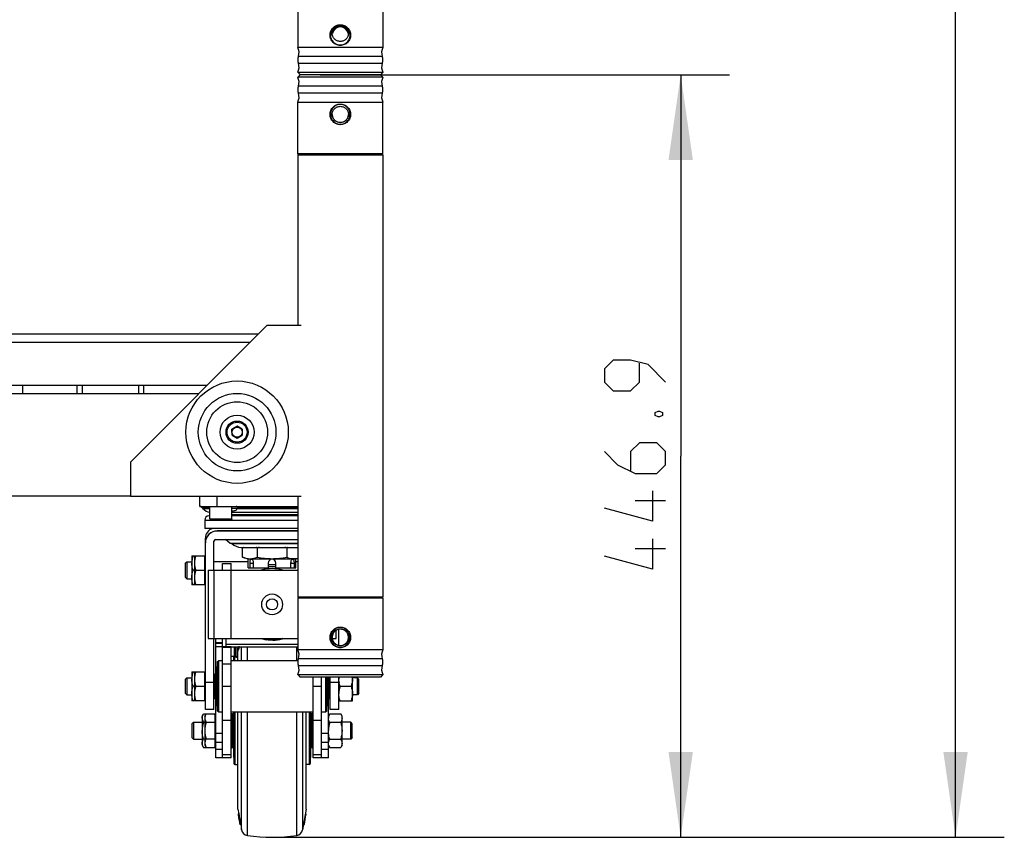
# Model space of a CAD drawing. Header units: millimetres. Extents: x 0 to 420, y 0 to 297.
# Tile 36 of 56: x 292 to 332, y 146 to 180. Entities that reach past the tile are written whole.
import ezdxf

# ---------------------------------------------------------------- set-up
doc = ezdxf.new("R2010")
doc.units = ezdxf.units.MM
doc.header["$LTSCALE"] = 23.1
doc.layers.get('0').update_dxf_attribs({"linetype": 'CONTINUOUS'})
doc.layers.add('02___PRT_ALL_AXES', color=7, linetype='CONTINUOUS')
doc.layers.add('DIM_PILOTEES', color=7, linetype='CONTINUOUS')
doc.styles.get("Standard").update_dxf_attribs({"font": 'txt', "width": 0.7})
doc.dimstyles.new('DIMSTYLE_3', dxfattribs={"dimtxt": 2.5, "dimasz": 3.5, "dimexe": 2, "dimexo": 0, "dimtad": 1, "dimdec": 1, "dimlfac": 14.285714, "dimdsep": 46, "dimtxsty": 'Standard', "dimblk": '_FILLED', "dimblk1": '_FILLED', "dimblk2": '_FILLED', "dimcen": 0.09, "dimazin": 2, "dimtp": 1.2, "dimtm": 1.2, "dimtfac": 1, "dimtdec": 1, "dimtofl": 0, "dimtmove": 0, "dimatfit": 3, "dimldrblk": '_FILLED', "dimfxl": 0, "dimtolj": 1, "dimarcsym": 0})
doc.dimstyles.new('DIMSTYLE_4', dxfattribs={"dimtxt": 2.5, "dimasz": 3.5, "dimexe": 2, "dimexo": 0, "dimtad": 1, "dimdec": 1, "dimlfac": 14.285714, "dimdsep": 46, "dimtxsty": 'Standard', "dimblk": '_FILLED', "dimblk1": '_FILLED', "dimblk2": '_FILLED', "dimcen": 0.09, "dimazin": 2, "dimtp": 0.8, "dimtm": 0.8, "dimtfac": 1, "dimtdec": 1, "dimtofl": 0, "dimtmove": 0, "dimatfit": 3, "dimldrblk": '_FILLED', "dimfxl": 0, "dimtolj": 1, "dimarcsym": 0})

# ---------------------------------------------------------------- blocks, each defined once
blk = doc.blocks.new('_FILLED')
at = {"color": 0, "linetype": 'ByBlock'}
blk.add_solid([(0, 0), (-1, 0.143), (-1, -0.143)], dxfattribs=at)
blk = doc.blocks.new('*D7')
at = {"layer": 'DIM_PILOTEES', "color": 2, "linetype": 'Continuous'}
for p, q in [((303.932, 177.274), (320.722, 177.274)), ((318.722, 177.274), (318.722, 161.632)), ((318.722, 145.989), (318.722, 161.632)), ((301.955, 145.989), (320.722, 145.989))]:
    blk.add_line(p, q, dxfattribs=at)
at = {"layer": 'DIM_PILOTEES', "color": 2, "linetype": 'Continuous', "xscale": 3.5, "yscale": 3.5, "zscale": 3.5}
for p, rotation in [((318.722, 177.274), 90), ((318.722, 145.989), 270)]:
    blk.add_blockref('_FILLED', p, dxfattribs=dict(at, rotation=rotation))
at = {"layer": 'DIM_PILOTEES', "color": 2, "linetype": 'Continuous', "insert": (315.597, 161.632), "char_height": 2.5, "width": 13.92857, "attachment_point": 2, "rotation": 90, "line_spacing_factor": 0.9}
blk.add_mtext('{\\ftxt;\\W0.0001;\\H0.0001;\\~}{\\ftxt;\\W3.7142857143;\\H2.5; }{\\ftxt;\\W0.0001;\\H0.0001;\\~}', dxfattribs=at)
blk = doc.blocks.new('*D8')
at = {"layer": 'DIM_PILOTEES', "color": 2, "linetype": 'Continuous'}
for p, q in [((305.63, 244.726), (332, 244.726)), ((330, 244.726), (330, 195.358)), ((330, 145.989), (330, 195.358)), ((301.955, 145.989), (332, 145.989))]:
    blk.add_line(p, q, dxfattribs=at)
at = {"layer": 'DIM_PILOTEES', "color": 2, "linetype": 'Continuous', "xscale": 3.5, "yscale": 3.5, "zscale": 3.5}
for p, rotation in [((330, 244.726), 90), ((330, 145.989), 270)]:
    blk.add_blockref('_FILLED', p, dxfattribs=dict(at, rotation=rotation))
at = {"layer": 'DIM_PILOTEES', "color": 2, "linetype": 'Continuous', "insert": (326.875, 195.358), "char_height": 2.5, "width": 15, "attachment_point": 2, "rotation": 90, "line_spacing_factor": 0.9}
blk.add_mtext('{\\ftxt;\\W0.0001;\\H0.0001;\\~}{\\ftxt;\\W4.0;\\H2.5; }{\\ftxt;\\W0.0001;\\H0.0001;\\~}', dxfattribs=at)

msp = doc.modelspace()

# ---------------------------------------------------------------- linework, layer by layer
at = {"color": 7, "linetype": 'Continuous'}
for p, q in [((303.00491, 180.51981), (303.00491, 178.39395)), ((306.50491, 180.51981), (306.50491, 178.39395)), ((306.50491, 178.39395), (303.00491, 178.39395)), ((303.03221, 178.03182), (306.47761, 178.03182)), ((303.00491, 177.37942), (306.50491, 177.37942)), ((303.00491, 177.37942), (303.10991, 177.27442)), ((303.03221, 177.74155), (306.47761, 177.74155)), ((306.50491, 177.37942), (306.39991, 177.27442)), ((303.00491, 177.16942), (303.10991, 177.27442)), ((306.50491, 177.16942), (303.00491, 177.16942)), ((306.39991, 177.27442), (303.10991, 177.27442)), ((306.50491, 177.16942), (306.39991, 177.27442)), ((306.47761, 176.80729), (303.03221, 176.80729)), ((303.00491, 176.15489), (306.50491, 176.15489)), ((303.00491, 174.02903), (303.00491, 176.15489)), ((306.47761, 176.51701), (303.03221, 176.51701)), ((306.50491, 174.02903), (306.50491, 176.15489)), ((306.50491, 174.02903), (303.00491, 174.02903)), ((303.04784, 173.98442), (303.00491, 174.02903)), ((303.00491, 173.98442), (306.50491, 173.98442)), ((303.00491, 173.98442), (303.00491, 166.98442)), ((306.46198, 173.98442), (306.50491, 174.02903)), ((306.50491, 173.98442), (306.50491, 155.85442)), ((301.74491, 166.98442), (296.14491, 161.38442)), ((303.14491, 166.98442), (301.74491, 166.98442)), ((301.39491, 166.63442), (256.73491, 166.63442)), ((301.04491, 166.28442), (287.88861, 166.28442)), ((258.83491, 164.53442), (299.29491, 164.53442)), ((291.72238, 164.18442), (291.72238, 164.53442)), ((293.94694, 164.53442), (293.94694, 164.18442)), ((294.15694, 164.53442), (294.15694, 164.18442)), ((296.46694, 164.53442), (296.46694, 164.18442)), ((296.67694, 164.53442), (296.67694, 164.18442)), ((300.51733, 162.85189), (300.30863, 162.72842)), ((300.72861, 162.73289), (300.51733, 162.85189)), ((300.31121, 162.48595), (300.30863, 162.72842)), ((300.31121, 162.48595), (300.52249, 162.36694)), ((300.52249, 162.36694), (300.73119, 162.49042)), ((300.72861, 162.73289), (300.73119, 162.49042)), ((296.14491, 161.38442), (296.14491, 159.98442)), ((296.14491, 159.98442), (303.14491, 159.98442)), ((298.98691, 159.56442), (298.98691, 159.98442)), ((299.68691, 159.98442), (299.68691, 159.56442)), ((303.00491, 159.98442), (303.00491, 155.85442)), ((298.98691, 159.56442), (303.00491, 159.56442)), ((299.06503, 159.53941), (299.39991, 159.53941)), ((299.11929, 159.47476), (299.06503, 159.53941)), ((299.11929, 159.47476), (299.39991, 159.47476)), ((299.39991, 159.04992), (299.39991, 159.56442)), ((300.30991, 159.04992), (300.30991, 159.56442)), ((300.30991, 159.49442), (300.53208, 159.49442)), ((303.00491, 159.31942), (300.30991, 159.31942)), ((303.00491, 159.21599), (300.30991, 159.21599)), ((300.52427, 159.47476), (303.00491, 159.47476)), ((300.52577, 159.53941), (303.00491, 159.53941)), ((299.18991, 159.00442), (303.00491, 159.00442)), ((299.18991, 159.00442), (299.18991, 158.65442)), ((299.39991, 159.17942), (299.36491, 159.17942)), ((299.39991, 159.04992), (300.30991, 159.04992)), ((299.39991, 159.04992), (299.44541, 159.00442)), ((300.30991, 159.04992), (300.26441, 159.00442)), ((303.00491, 159.17942), (300.30991, 159.17942)), ((303.00491, 158.65442), (299.18991, 158.65442)), ((303.00491, 158.55376), (299.70791, 158.55376)), ((303.00491, 158.56474), (299.7321, 158.56474)), ((299.25477, 158.25976), (299.21791, 158.25976)), ((299.21791, 151.23876), (299.21791, 158.25976)), ((299.56791, 156.94376), (299.56791, 158.13376)), ((299.63791, 158.20376), (303.00491, 158.20376)), ((300.29893, 158.04844), (300.29047, 158.05689)), ((300.29893, 158.04844), (303.00491, 158.04844)), ((300.69161, 157.88443), (303.00491, 157.88443)), ((300.74247, 157.47902), (300.74247, 157.86064)), ((301.34869, 157.86064), (301.34869, 157.47902)), ((302.56113, 157.86064), (302.56113, 157.47902)), ((298.39191, 157.22936), (298.45631, 157.29376)), ((298.39191, 157.22936), (298.39191, 156.65816)), ((298.45631, 157.29376), (298.65791, 157.29376)), ((298.45631, 157.29376), (298.45631, 156.59376)), ((298.65791, 157.53869), (298.65791, 156.34883)), ((298.65793, 157.53876), (299.21791, 157.53872)), ((298.76991, 157.53872), (298.76991, 156.34879)), ((299.17591, 157.53876), (299.17591, 156.34876)), ((300.97491, 157.29376), (299.56791, 157.29376)), ((299.92491, 157.22376), (300.27491, 157.22376)), ((299.92491, 156.94376), (299.92491, 157.22376)), ((300.27491, 154.14376), (300.27491, 157.22376)), ((300.97491, 157.39442), (300.74247, 157.47902)), ((302.93491, 157.39442), (300.97491, 157.39442)), ((300.97491, 157.04442), (300.97491, 157.39442)), ((301.03849, 157.23692), (301.19599, 157.23692)), ((301.03849, 157.23692), (301.03849, 157.04442)), ((301.19599, 157.04442), (301.19599, 157.23692)), ((301.79741, 157.23692), (301.79741, 157.04442)), ((301.79741, 157.18442), (302.11241, 157.18442)), ((302.11241, 157.04442), (302.11241, 157.23692)), ((302.71383, 157.23692), (302.87133, 157.23692)), ((302.71383, 157.23692), (302.71383, 157.04442)), ((302.87133, 157.04442), (302.87133, 157.23692)), ((303.00491, 157.4199), (302.93491, 157.39442)), ((302.93491, 157.04442), (302.93491, 157.39442)), ((303.00491, 157.29376), (302.93491, 157.29376)), ((298.76991, 156.94376), (298.71109, 156.94376)), ((298.82307, 156.94376), (299.17591, 156.94376)), ((299.32742, 156.94376), (303.00491, 156.94376)), ((299.32742, 156.94376), (299.32742, 154.14376)), ((299.57491, 154.14376), (299.57491, 156.94376)), ((300.97491, 157.04442), (301.79741, 157.04442)), ((302.11241, 157.07942), (301.79741, 157.07942)), ((302.11241, 157.04442), (302.93491, 157.04442)), ((298.39191, 156.65816), (298.45631, 156.59376)), ((298.45631, 156.59376), (298.65791, 156.59376)), ((299.21791, 156.34879), (298.65793, 156.34876)), ((303.00491, 155.85442), (306.50491, 155.85442)), ((303.04784, 155.85442), (303.00491, 155.80981)), ((303.00491, 155.80981), (306.50491, 155.80981)), ((303.00491, 155.80981), (303.00491, 153.68395)), ((306.46198, 155.85442), (306.50491, 155.80981)), ((306.50491, 155.80981), (306.50491, 153.68395)), ((304.5824, 154.14376), (304.5824, 154.47465)), ((304.69191, 153.8643), (304.69191, 154.51669)), ((299.32742, 154.14376), (303.00491, 154.14376)), ((299.56791, 151.23876), (299.56791, 154.14376)), ((299.64491, 149.24376), (299.64491, 154.14376)), ((299.92491, 154.13056), (299.64491, 154.13056)), ((299.64491, 153.97883), (299.92491, 153.97883)), ((299.64491, 153.95636), (299.92491, 153.95636)), ((299.92491, 149.24376), (299.92491, 154.14376)), ((300.06491, 153.80496), (300.06491, 154.14376)), ((304.42528, 154.14376), (304.5824, 154.14376)), ((299.92491, 153.80463), (299.64491, 153.80463)), ((300.27491, 153.79891), (299.92491, 153.79891)), ((299.92491, 153.79376), (300.27491, 153.79376)), ((300.06491, 153.916), (303.00491, 153.916)), ((300.06491, 153.80496), (303.00491, 153.80496)), ((300.27491, 149.24376), (300.27491, 153.80496)), ((300.40791, 153.80496), (300.40791, 153.23376)), ((300.41491, 153.38856), (300.41491, 153.80496)), ((300.48491, 153.38856), (300.48491, 153.80496)), ((300.55491, 153.79521), (300.55491, 153.80496)), ((300.55491, 153.78692), (300.55491, 153.79084)), ((300.55491, 153.77643), (300.55491, 153.77878)), ((300.55491, 153.75635), (300.55491, 153.76725)), ((300.55491, 153.74331), (300.55491, 153.74774)), ((300.55491, 153.71672), (300.55491, 153.74197)), ((300.55491, 153.70456), (300.55491, 153.70803)), ((300.55491, 153.23376), (300.55491, 153.70213)), ((300.55491, 153.58376), (300.57558, 153.70099)), ((300.55543, 153.74204), (300.5553, 153.74331)), ((300.5623, 153.80496), (300.55536, 153.76725)), ((300.55538, 153.76782), (300.55536, 153.76725)), ((300.55536, 153.76725), (300.55971, 153.76725)), ((300.55539, 153.76782), (300.55537, 153.76725)), ((300.55552, 153.74197), (300.55543, 153.74204)), ((300.55584, 153.74237), (300.55552, 153.74197)), ((300.55552, 153.74197), (300.55971, 153.74197)), ((300.55584, 153.70219), (300.5557, 153.70213)), ((300.5557, 153.70213), (300.59126, 153.70213)), ((300.55714, 153.7769), (300.55597, 153.77055)), ((300.57682, 153.70803), (300.55682, 153.70803)), ((300.55865, 153.78508), (300.55714, 153.7769)), ((300.55838, 153.76813), (300.55868, 153.77004)), ((300.5623, 153.80496), (300.55865, 153.78508)), ((300.56299, 153.76023), (300.5602, 153.76023)), ((300.56232, 153.72747), (300.5602, 153.71763)), ((300.59572, 153.71763), (300.5602, 153.71763)), ((300.56748, 153.75354), (300.56232, 153.72747)), ((300.5628, 153.78493), (300.56281, 153.78425)), ((300.5628, 153.74572), (300.56291, 153.74408)), ((300.56549, 153.80473), (300.56309, 153.78848)), ((300.56834, 153.76717), (300.56549, 153.76717)), ((300.56884, 153.8049), (300.56748, 153.79761)), ((300.61215, 153.80339), (300.57672, 153.80339)), ((300.70526, 153.23376), (300.70526, 153.80496)), ((300.94042, 153.23376), (300.94042, 153.80496)), ((302.96939, 153.23376), (302.96939, 153.80496)), ((306.50491, 153.68395), (303.00491, 153.68395)), ((299.71491, 153.19876), (299.74991, 153.23376)), ((299.71491, 151.16876), (299.71491, 153.19876)), ((299.92491, 153.23376), (299.74991, 153.23376)), ((299.74991, 153.23376), (299.74991, 151.13376)), ((300.40791, 153.41183), (300.27491, 153.41183)), ((303.00944, 153.23376), (300.27491, 153.23376)), ((300.37991, 153.23376), (300.37991, 153.41183)), ((300.41491, 153.51333), (300.48491, 153.51333)), ((300.48491, 153.5061), (300.41491, 153.5061)), ((300.41491, 153.38856), (300.48491, 153.38856)), ((300.48687, 153.37138), (300.41884, 153.38487)), ((303.03221, 153.32182), (306.47761, 153.32182)), ((298.65791, 152.77869), (298.65791, 151.58883)), ((298.65793, 152.77876), (299.21791, 152.77872)), ((298.76991, 152.77872), (298.76991, 151.58879)), ((299.17591, 152.77876), (299.17591, 151.58876)), ((299.65891, 152.98876), (299.70091, 152.98876)), ((299.65891, 152.98876), (299.65891, 151.37876)), ((299.70091, 151.37876), (299.70091, 152.98876)), ((300.27491, 153.09376), (299.92491, 153.09376)), ((303.03221, 153.03155), (306.47761, 153.03155)), ((298.39191, 152.46936), (298.45631, 152.53376)), ((298.39191, 152.46936), (298.39191, 151.89816)), ((298.45631, 152.53376), (298.65791, 152.53376)), ((298.45631, 152.53376), (298.45631, 151.83376)), ((299.21791, 152.35876), (299.56791, 152.35876)), ((299.60991, 152.53376), (299.56791, 152.53376)), ((299.60991, 152.68776), (299.63091, 152.70876)), ((299.60991, 151.67976), (299.60991, 152.68776)), ((299.64491, 152.70876), (299.63091, 152.70876)), ((299.63091, 152.70876), (299.63091, 151.65876)), ((303.00491, 152.66942), (306.50491, 152.66942)), ((303.00491, 152.66942), (303.10991, 152.56442)), ((306.39991, 152.56442), (303.10991, 152.56442)), ((303.63491, 149.24376), (303.63491, 152.56442)), ((303.98491, 149.24376), (303.98491, 152.56442)), ((304.15991, 151.13376), (304.15991, 152.56442)), ((304.19491, 151.16876), (304.19491, 152.56442)), ((304.20891, 152.56442), (304.20891, 151.37876)), ((304.25091, 151.37876), (304.25091, 152.56442)), ((304.26491, 149.24376), (304.26491, 152.56442)), ((304.27891, 151.65876), (304.27891, 152.56442)), ((304.29991, 151.67976), (304.29991, 152.56442)), ((304.34191, 152.53376), (304.29991, 152.53376)), ((304.34191, 151.23876), (304.34191, 152.56442)), ((304.34191, 152.35876), (304.69191, 152.35876)), ((304.69191, 151.23876), (304.69191, 152.56442)), ((305.25191, 151.58883), (305.25191, 152.56442)), ((305.45351, 152.53376), (305.25191, 152.53376)), ((305.51791, 152.46936), (305.45351, 152.53376)), ((305.45351, 151.83376), (305.45351, 152.53376)), ((305.51791, 151.89816), (305.51791, 152.46936)), ((306.50491, 152.66942), (306.39991, 152.56442)), ((298.76991, 152.18376), (298.71109, 152.18376)), ((298.82307, 152.18376), (299.17591, 152.18376)), ((299.92491, 152.18376), (300.27491, 152.18376)), ((303.63491, 152.18376), (303.98491, 152.18376)), ((304.74509, 152.18376), (305.19873, 152.18376)), ((298.39191, 151.89816), (298.45631, 151.83376)), ((298.45631, 151.83376), (298.65791, 151.83376)), ((299.21791, 151.58879), (298.65793, 151.58876)), ((299.60991, 151.83376), (299.56791, 151.83376)), ((299.60991, 151.67976), (299.63091, 151.65876)), ((299.64491, 151.65876), (299.63091, 151.65876)), ((304.27891, 151.65876), (304.26491, 151.65876)), ((304.29991, 151.67976), (304.27891, 151.65876)), ((304.34191, 151.83376), (304.29991, 151.83376)), ((304.69193, 151.58876), (305.25189, 151.58876)), ((305.45351, 151.83376), (305.25191, 151.83376)), ((305.51791, 151.89816), (305.45351, 151.83376)), ((299.56791, 151.23876), (299.21791, 151.23876)), ((299.70091, 151.37876), (299.65891, 151.37876)), ((299.74991, 151.13376), (299.71491, 151.16876)), ((299.74991, 151.13376), (299.92491, 151.13376)), ((300.27491, 151.13376), (303.63491, 151.13376)), ((300.37991, 149.26476), (300.37991, 151.13376)), ((300.38691, 151.13376), (300.38691, 149.01447)), ((300.42008, 151.13376), (300.42008, 148.97952)), ((300.55491, 147.14376), (300.55491, 151.13376)), ((300.70526, 146.29108), (300.70526, 151.13376)), ((300.94042, 150.36691), (300.94042, 151.13376)), ((302.96939, 146.06266), (302.96939, 151.13376)), ((303.20456, 151.12937), (303.20456, 146.29108)), ((303.35491, 147.14376), (303.35491, 151.13376)), ((303.48974, 148.97952), (303.48974, 151.13376)), ((303.52291, 151.13376), (303.52291, 149.01447)), ((303.52991, 151.13376), (303.52991, 149.26476)), ((303.98491, 151.13376), (304.15991, 151.13376)), ((304.19491, 151.16876), (304.15991, 151.13376)), ((304.25091, 151.37876), (304.20891, 151.37876)), ((304.69191, 151.23876), (304.34191, 151.23876)), ((298.66491, 150.64936), (298.72931, 150.71376)), ((298.72931, 150.71376), (299.08491, 150.71376)), ((298.72931, 150.71376), (298.72931, 150.01376)), ((299.08491, 150.95869), (299.13809, 151.0508)), ((299.08491, 150.95866), (299.08491, 149.76885)), ((299.13809, 151.0508), (299.60291, 151.0508)), ((299.13809, 150.70728), (299.19691, 150.70728)), ((299.19691, 150.95872), (299.25007, 151.0508)), ((299.19691, 150.95872), (299.19691, 149.76879)), ((299.25007, 150.70728), (299.60291, 150.70728)), ((299.60291, 151.0508), (299.60291, 149.67671)), ((299.64491, 150.95869), (299.60291, 151.03143)), ((299.64491, 150.95872), (299.60291, 150.95872)), ((300.27491, 150.78376), (299.92491, 150.78376)), ((300.30641, 151.06376), (300.31341, 151.06376)), ((300.30641, 151.06376), (300.30641, 149.66376)), ((300.31341, 149.66376), (300.31341, 151.06376)), ((300.34491, 151.03226), (300.34491, 149.69526)), ((300.36591, 150.88701), (300.37991, 150.88701)), ((300.36591, 149.84051), (300.36591, 150.88701)), ((303.54391, 150.88701), (303.52991, 150.88701)), ((303.54391, 150.88701), (303.54391, 149.84051)), ((303.56491, 149.69526), (303.56491, 151.03226)), ((303.60341, 151.06376), (303.59641, 151.06376)), ((303.59641, 151.06376), (303.59641, 149.66376)), ((303.60341, 149.66376), (303.60341, 151.06376)), ((303.98491, 150.78376), (303.63491, 150.78376)), ((304.26491, 150.95869), (304.31809, 151.0508)), ((304.30691, 151.0508), (304.77173, 151.0508)), ((304.30691, 151.03143), (304.30691, 151.0508)), ((304.31809, 150.70728), (304.77173, 150.70728)), ((304.82491, 150.95869), (304.77173, 151.0508)), ((304.82491, 149.76885), (304.82491, 150.95866)), ((305.18051, 150.71376), (304.82491, 150.71376)), ((305.24491, 150.64936), (305.18051, 150.71376)), ((305.18051, 150.01376), (305.18051, 150.71376)), ((298.66491, 150.64936), (298.66491, 150.07816)), ((300.94042, 146.06266), (300.94042, 150.36683)), ((305.24491, 150.07816), (305.24491, 150.64936)), ((298.66491, 150.07816), (298.72931, 150.01376)), ((298.72931, 150.01376), (299.08491, 150.01376)), ((299.19691, 150.02023), (299.13809, 150.02023)), ((299.60291, 150.02023), (299.25007, 150.02023)), ((299.64491, 150.26573), (299.92491, 150.26573)), ((303.98491, 150.26573), (304.26491, 150.26573)), ((304.31809, 150.02023), (304.77173, 150.02023)), ((305.18051, 150.01376), (304.82491, 150.01376)), ((305.24491, 150.07816), (305.18051, 150.01376)), ((299.08491, 149.76883), (299.13809, 149.67671)), ((299.13809, 149.67671), (299.60291, 149.67671)), ((299.19691, 149.76879), (299.25007, 149.67671)), ((299.64491, 149.76883), (299.60291, 149.69608)), ((299.64491, 149.76879), (299.60291, 149.76879)), ((299.92491, 149.87313), (299.64491, 149.87313)), ((299.64491, 149.59806), (299.92491, 149.59806)), ((300.30641, 149.66376), (300.31341, 149.66376)), ((300.36591, 149.84051), (300.37991, 149.84051)), ((303.54391, 149.84051), (303.52991, 149.84051)), ((303.60341, 149.66376), (303.59641, 149.66376)), ((304.26491, 149.87313), (303.98491, 149.87313)), ((303.98491, 149.59806), (304.26491, 149.59806)), ((304.26491, 149.76883), (304.31809, 149.67671)), ((304.30691, 149.67671), (304.30691, 149.69608)), ((304.30691, 149.67671), (304.77173, 149.67671)), ((304.82491, 149.76883), (304.77173, 149.67671)), ((300.27491, 149.24376), (299.64491, 149.24376)), ((299.92491, 149.37927), (300.27491, 149.37927)), ((303.63491, 149.37927), (303.98491, 149.37927)), ((304.26491, 149.24376), (303.63491, 149.24376)), ((300.42008, 148.97952), (300.55491, 148.97245)), ((303.48974, 148.97952), (303.35491, 148.97245)), ((300.55491, 147.14376), (300.58846, 146.95351)), ((303.35491, 147.14376), (303.20456, 146.29108)), ((300.5593, 146.93275), (300.55677, 146.93275)), ((300.55677, 146.93275), (300.56168, 146.90585)), ((300.59272, 146.95117), (300.55718, 146.95117)), ((300.55718, 146.95117), (300.56331, 146.91408)), ((300.55718, 146.95117), (300.56331, 146.91408)), ((300.56331, 146.91408), (300.58182, 146.80251)), ((300.58182, 146.80251), (300.59425, 146.72791)), ((300.62977, 146.72791), (300.59425, 146.72791)), ((300.59425, 146.72791), (300.60635, 146.66214)), ((303.28005, 146.72755), (303.31557, 146.72755)), ((303.30347, 146.6617), (303.31557, 146.72755)), ((303.31557, 146.72755), (303.32799, 146.80208)), ((303.35264, 146.95061), (303.32085, 146.95061)), ((303.32799, 146.80208), (303.34651, 146.91356)), ((303.34651, 146.91356), (303.35264, 146.95061)), ((303.34651, 146.91356), (303.35264, 146.95061)), ((303.34814, 146.90569), (303.35304, 146.93263)), ((303.34814, 146.90569), (303.35304, 146.93263)), ((303.35057, 146.93263), (303.35304, 146.93263)), ((300.62554, 146.54282), (300.63072, 146.51356)), ((300.66634, 146.52873), (300.63072, 146.52873)), ((300.66634, 146.51356), (300.63072, 146.51356)), ((300.63108, 146.51031), (300.63072, 146.51356)), ((300.6667, 146.53198), (300.63108, 146.53198)), ((300.6667, 146.51031), (300.63108, 146.51031)), ((300.66634, 146.51356), (300.66372, 146.52873)), ((300.6667, 146.53198), (300.66603, 146.53545)), ((300.66662, 146.51022), (300.70526, 146.29108)), ((303.24312, 146.51022), (303.27873, 146.51022)), ((303.24348, 146.5134), (303.2791, 146.5134)), ((303.24637, 146.52821), (303.2791, 146.52821)), ((303.24693, 146.53138), (303.27873, 146.53138)), ((303.27883, 146.51075), (303.27873, 146.51022)), ((303.2791, 146.5134), (303.28427, 146.54263))]:
    msp.add_line(p, q, dxfattribs=at)
at = {"color": 3, "linetype": 'Continuous'}
for q in [(300.0472, 158.20376), (303.00491, 158.05737)]:
    msp.add_line((300.22166, 158.05737), q, dxfattribs=at)
at = {"color": 7, "linetype": 'Continuous'}
for centre, radius in [((300.51991, 162.60942), 2.1), ((300.51991, 162.60942), 1.59133), ((300.51991, 162.60942), 1.24673), ((300.51991, 162.60942), 0.7), ((300.51991, 162.60942), 0.455), ((300.51991, 162.60942), 0.4095), ((300.51991, 162.60942), 0.21), ((301.95491, 155.54376), 0.427), ((301.95491, 155.54376), 0.22901)]:
    msp.add_circle(centre, radius, dxfattribs=at)
for centre, radius, start, end in [((304.75462, 178.89986), 0.33316, 89.950045, 167.484999), ((304.7552, 178.89986), 0.33316, 12.543867, 90.049922), ((304.75361, 178.90048), 0.33204, 167.551248, 174.160175), ((304.75618, 178.90047), 0.33207, 5.820691, 12.477344), ((302.64091, 178.18442), 0.42, 338.695648, 29.926435), ((306.86891, 178.18442), 0.42, 150.073565, 201.304352), ((303.40439, 177.88668), 0.39948, 158.695648, 201.304352), ((306.10543, 177.88668), 0.39948, 338.695648, 21.304352), ((302.64091, 177.58895), 0.42, 330.073565, 21.304352), ((306.86891, 177.58895), 0.42, 158.695648, 209.926435), ((302.64091, 176.95989), 0.42, 338.695648, 29.926435), ((306.86891, 176.95989), 0.42, 150.073565, 201.304352), ((303.40439, 176.66215), 0.39948, 158.695648, 201.304352), ((306.10543, 176.66215), 0.39948, 338.695648, 21.304352), ((302.64091, 176.36442), 0.42, 330.073565, 21.304352), ((306.86891, 176.36442), 0.42, 158.695648, 209.926435), ((304.75185, 175.64832), 0.33028, 180.049147, 180.536769), ((304.75793, 175.64832), 0.33032, 359.462756, 0.049045), ((299.01141, 159.49442), 0.07, 40, 90), ((299.45241, 159.75428), 0.43486, 220, 263.059127), ((299.36491, 159.00442), 0.175, 90, 180), ((299.63091, 158.25976), 0.413, 106.743369, 180), ((299.70791, 158.06376), 0.49, 90, 180), ((299.73198, 157.99026), 0.57448, 89.988571, 93.597528), ((299.75653, 158.0639), 0.53864, 159.989073, 162.200705), ((299.75722, 158.06365), 0.53937, 158.679014, 159.989115), ((299.70794, 158.0647), 0.49337, 153.637372, 156.711731), ((299.63791, 158.13376), 0.07, 90, 180), ((300.69491, 158.44442), 0.56, 225, 269.662867), ((301.23315, 157.01237), 0.97996, 117.103888, 120.047248), ((300.85801, 157.01237), 0.97996, 59.952752, 62.896113), ((302.16969, 155.0203), 2.95661, 104.35278, 106.121873), ((301.74024, 155.02072), 2.95618, 73.877946, 75.653946), ((303.05193, 157.01215), 0.98021, 117.115141, 120.046837), ((301.95491, 157.23692), 0.1575, 0, 180), ((301.95464, 155.5427), 1.47092, 72.336786, 107.559019), ((301.9415, 155.46154), 1.38669, 251.860961, 260.605779), ((301.95387, 155.55473), 1.48081, 270.97121, 286.464194), ((301.96186, 155.52176), 1.44693, 286.530956, 286.781263), ((301.96269, 155.51903), 1.44408, 286.781105, 287.634729), ((301.3937, 153.63763), 0.84545, 171.120905, 171.619099), ((301.9745, 153.54685), 1.4333, 170.783067, 171.041724), ((302.97006, 153.38505), 2.44192, 170.494748, 170.777159), ((299.81893, 153.91575), 0.75741, 348.151292, 348.494031), ((299.43197, 153.99451), 1.1523, 348.494359, 348.797725), ((298.62104, 154.15469), 1.97891, 348.809841, 349.182615), ((300.41513, 153.77985), 0.15228, 347.638431, 348.562004), ((297.37028, 154.39424), 3.25239, 349.172923, 349.429692), ((301.50529, 153.61897), 0.95141, 170.550334, 171.038433), ((302.36066, 153.47675), 1.81853, 170.266739, 170.555018), ((297.06166, 154.42419), 3.56939, 349.170433, 349.422268), ((303.65684, 153.25511), 3.13352, 170.103347, 170.279368), ((305.13213, 152.99755), 4.63112, 169.959532, 170.101273), ((294.77037, 154.85159), 5.9002, 349.426872, 349.766797), ((302.64091, 153.47442), 0.42, 338.695648, 29.926435), ((306.86891, 153.47442), 0.42, 150.073565, 201.304352), ((300.87959, 152.97624), 0.43067, 138.974126, 143.261829), ((303.40439, 153.17668), 0.39948, 158.695648, 201.304352), ((306.10543, 153.17668), 0.39948, 338.695648, 21.304352), ((299.65891, 152.97476), 0.014, 90, 180), ((299.70091, 152.97476), 0.014, 0, 90), ((302.64091, 152.87895), 0.42, 330.073565, 21.304352), ((306.86891, 152.87895), 0.42, 158.695648, 209.926435), ((305.47509, 152.48092), 0.78316, 173.877846, 179.975193), ((305.55973, 152.49102), 0.86833, 186.864576, 190.140068), ((304.46716, 152.4808), 0.78473, 0.033291, 6.1181), ((299.65891, 151.39276), 0.014, 180, 270), ((299.70091, 151.39276), 0.014, 270, 360), ((304.20891, 151.39276), 0.014, 180, 270), ((304.25091, 151.39276), 0.014, 270, 360), ((299.15745, 150.79699), 0.50296, 26.375731, 27.60903), ((299.21828, 150.82659), 0.43531, 22.153858, 26.443032), ((299.28733, 150.85477), 0.36073, 17.241097, 22.144383), ((300.30641, 151.03226), 0.0315, 90, 180), ((300.31341, 151.03226), 0.0315, 0, 90), ((300.36591, 150.90801), 0.021, 180, 270), ((303.54391, 150.90801), 0.021, 270, 360), ((303.59641, 151.03226), 0.0315, 90, 180), ((303.60341, 151.03226), 0.0315, 0, 90), ((305.35858, 150.36818), 1.09381, 185.355326, 185.927691), ((299.1565, 149.93101), 0.50402, 332.386998, 333.557035), ((299.21617, 149.90189), 0.43763, 333.491266, 337.702419), ((299.28505, 149.87359), 0.36316, 337.710835, 342.522969), ((300.30641, 149.69526), 0.0315, 180, 270), ((300.31341, 149.69526), 0.0315, 270, 360), ((300.36591, 149.81951), 0.021, 90, 180), ((303.54391, 149.81951), 0.021, 0, 90), ((303.59641, 149.69526), 0.0315, 180, 270), ((303.60341, 149.69526), 0.0315, 270, 360), ((300.40091, 149.26476), 0.021, 180, 227.928932), ((303.50891, 149.26476), 0.021, 312.071068, 360), ((300.42191, 149.01447), 0.035, 180, 267), ((303.48791, 149.01447), 0.035, 273, 360), ((343.44747, 153.94752), 43.42209, 189.272151, 189.57078), ((313.3262, 149.00703), 12.93418, 190.445134, 190.886073), ((341.73064, 154.37259), 41.80578, 190.536497, 190.804898), ((285.88632, 149.57578), 17.66037, 350.110467, 350.596356), ((290.55475, 149.00912), 12.96302, 349.126548, 349.567011), ((308.35423, 148.05523), 7.87193, 190.917485, 191.157336), ((300.98101, 146.3397), 0.28, 190, 261.666993), ((302.92881, 146.3397), 0.28, 278.333007, 350), ((295.53763, 148.05636), 7.88988, 348.855589, 349.09517), ((301.95491, 152.98876), 7, 261.666993, 278.333007)]:
    msp.add_arc(centre, radius, start, end, dxfattribs=at)
for points, knots in [([(304.75491, 178.47637), (304.69971, 178.47637), (304.58833, 178.49859), (304.44796, 178.59311), (304.35409, 178.73412), (304.32111, 178.90052), (304.35409, 179.06692), (304.44796, 179.20793), (304.58833, 179.30245), (304.69971, 179.32467), (304.75491, 179.32467)], [0, 0, 0, 0, 0.12528849, 0.25000026, 0.37470746, 0.50000147, 0.62529451, 0.75000125, 0.87471494, 1, 1, 1, 1]), ([(304.75491, 179.30661), (304.7019, 179.30661), (304.59533, 179.28521), (304.46146, 179.19456), (304.37193, 179.06002), (304.35091, 178.95351), (304.35091, 178.90052)], [0, 0, 0, 0, 0.25153224, 0.50009228, 0.7485191, 1, 1, 1, 1]), ([(304.42378, 179.01976), (304.44781, 179.08587), (304.53936, 179.20646), (304.68407, 179.25107), (304.75491, 179.25107)], [0, 0, 0, 0, 0.49823359, 1, 1, 1, 1]), ([(304.75491, 179.32467), (304.81011, 179.32467), (304.92149, 179.30245), (305.06186, 179.20793), (305.15573, 179.06692), (305.18871, 178.90052), (305.15573, 178.73411), (305.06186, 178.59311), (304.92149, 178.49859), (304.81011, 178.47637), (304.75491, 178.47637)], [0, 0, 0, 0, 0.12528849, 0.25000026, 0.37470746, 0.50000147, 0.62529451, 0.75000125, 0.87471494, 1, 1, 1, 1]), ([(305.15891, 178.90052), (305.15891, 178.95351), (305.13789, 179.06001), (305.04836, 179.19458), (304.91447, 179.28518), (304.80792, 179.3067), (304.75491, 179.3067)], [0, 0, 0, 0, 0.25147969, 0.49989784, 0.74845619, 1, 1, 1, 1]), ([(304.75491, 179.25107), (304.82573, 179.25107), (304.97042, 179.20648), (305.06198, 179.08593), (305.08601, 179.01984)], [0, 0, 0, 0, 0.50176659, 1, 1, 1, 1]), ([(304.35091, 178.90052), (304.35091, 178.84752), (304.37193, 178.74102), (304.46146, 178.60647), (304.59533, 178.51582), (304.7019, 178.49442), (304.75491, 178.49442)], [0, 0, 0, 0, 0.25148334, 0.49990506, 0.7484662, 1, 1, 1, 1]), ([(304.75491, 178.49434), (304.80792, 178.49434), (304.91447, 178.51585), (305.04836, 178.60646), (305.13789, 178.74102), (305.15891, 178.84752), (305.15891, 178.90052)], [0, 0, 0, 0, 0.2515422, 0.50009948, 0.74852275, 1, 1, 1, 1]), ([(304.75491, 175.22417), (304.69971, 175.22417), (304.58833, 175.24639), (304.44796, 175.34091), (304.35409, 175.48192), (304.32111, 175.64832), (304.35409, 175.81472), (304.44796, 175.95573), (304.58833, 176.05025), (304.69971, 176.07247), (304.75491, 176.07247)], [0, 0, 0, 0, 0.12528849, 0.25000026, 0.37470746, 0.50000147, 0.62529451, 0.75000125, 0.87471494, 1, 1, 1, 1]), ([(304.75491, 176.0545), (304.7019, 176.0545), (304.59535, 176.03298), (304.46146, 175.94238), (304.37193, 175.80781), (304.35091, 175.70131), (304.35091, 175.64832)], [0, 0, 0, 0, 0.2515422, 0.50009948, 0.74852275, 1, 1, 1, 1]), ([(304.75491, 176.07247), (304.81011, 176.07247), (304.92149, 176.05025), (305.06186, 175.95573), (305.15573, 175.81472), (305.18871, 175.64832), (305.15573, 175.48191), (305.06186, 175.34091), (304.92149, 175.24639), (304.81011, 175.22417), (304.75491, 175.22417)], [0, 0, 0, 0, 0.12528849, 0.25000026, 0.37470746, 0.50000147, 0.62529451, 0.75000125, 0.87471494, 1, 1, 1, 1]), ([(305.15891, 175.64832), (305.15891, 175.70131), (305.13789, 175.80782), (305.04836, 175.94236), (304.91449, 176.03301), (304.80791, 176.05441), (304.75491, 176.05441)], [0, 0, 0, 0, 0.25148334, 0.49990506, 0.7484662, 1, 1, 1, 1]), ([(304.35091, 175.64832), (304.35091, 175.59532), (304.37193, 175.48882), (304.46146, 175.35426), (304.59535, 175.26365), (304.7019, 175.24214), (304.75491, 175.24214)], [0, 0, 0, 0, 0.25147969, 0.49989784, 0.74845619, 1, 1, 1, 1]), ([(304.42158, 175.64522), (304.42199, 175.60212), (304.44001, 175.51526), (304.51449, 175.40593), (304.62477, 175.33289), (304.7118, 175.31582), (304.75491, 175.31582)], [0, 0, 0, 0, 0.25032958, 0.49995537, 0.74963092, 1, 1, 1, 1]), ([(304.75491, 175.24222), (304.80791, 175.24222), (304.91449, 175.26362), (305.04836, 175.35427), (305.13789, 175.48882), (305.15891, 175.59532), (305.15891, 175.64832)], [0, 0, 0, 0, 0.25153224, 0.50009228, 0.7485191, 1, 1, 1, 1]), ([(304.75491, 175.31582), (304.79802, 175.31582), (304.88505, 175.3329), (304.99533, 175.40593), (305.06981, 175.51526), (305.08783, 175.60212), (305.08823, 175.64522)], [0, 0, 0, 0, 0.25038043, 0.50004777, 0.74966996, 1, 1, 1, 1]), ([(300.31013, 159.38473), (300.35517, 159.38198), (300.42161, 159.38369), (300.49547, 159.42506), (300.51669, 159.45751), (300.52427, 159.47476)], [0, 0, 0, 0, 0.54723096, 0.77152035, 1, 1, 1, 1]), ([(300.53208, 159.49442), (300.53581, 159.50482), (300.53607, 159.52207), (300.52843, 159.5358), (300.52577, 159.53941)], [0, 0, 0, 0, 0.71115371, 1, 1, 1, 1]), ([(299.69594, 158.56361), (299.6052, 158.55789), (299.42728, 158.50141), (299.30416, 158.36106), (299.26588, 158.28378)], [0, 0, 0, 0, 0.51320662, 1, 1, 1, 1]), ([(300.74247, 157.47902), (300.83921, 157.44381), (301.04558, 157.39598), (301.25196, 157.44381), (301.34869, 157.47902)], [0, 0, 0, 0, 0.49999999, 1, 1, 1, 1]), ([(301.1062, 157.39442), (301.09588, 157.39442), (301.06431, 157.37847), (301.04353, 157.31635), (301.03849, 157.26628), (301.03849, 157.23692)], [0, 0, 0, 0, 0.16838459, 0.52124846, 1, 1, 1, 1]), ([(301.19599, 157.23692), (301.19599, 157.25719), (301.18986, 157.31594), (301.14862, 157.39442), (301.1062, 157.39442)], [0, 0, 0, 0, 0.32342312, 1, 1, 1, 1]), ([(301.34869, 157.47902), (301.54844, 157.44267), (301.95491, 157.39713), (302.36138, 157.44267), (302.56113, 157.47902)], [0, 0, 0, 0, 0.49999999, 1, 1, 1, 1]), ([(302.56113, 157.47902), (302.63246, 157.45306), (302.77905, 157.41308), (302.93192, 157.41962), (303.00492, 157.43338)], [0, 0, 0, 0, 0.50540291, 1, 1, 1, 1]), ([(302.80361, 157.39442), (302.79229, 157.39442), (302.75814, 157.3783), (302.7237, 157.32019), (302.71383, 157.26662), (302.71383, 157.23692)], [0, 0, 0, 0, 0.17490896, 0.54120563, 1, 1, 1, 1]), ([(302.87133, 157.23692), (302.87133, 157.25708), (302.86919, 157.31043), (302.84228, 157.39442), (302.80361, 157.39442)], [0, 0, 0, 0, 0.34279979, 1, 1, 1, 1]), ([(302.39691, 156.94555), (302.25459, 156.99035), (301.95451, 157.03724), (301.65447, 156.99018), (301.51215, 156.94534)], [0, 0, 0, 0, 0.49998522, 1, 1, 1, 1]), ([(304.75491, 153.76637), (304.69971, 153.76637), (304.58833, 153.78859), (304.44796, 153.88311), (304.35409, 154.02412), (304.32111, 154.19052), (304.35409, 154.35692), (304.44796, 154.49793), (304.58833, 154.59245), (304.69971, 154.61467), (304.75491, 154.61467)], [0, 0, 0, 0, 0.12528849, 0.25000026, 0.37470746, 0.50000147, 0.62529451, 0.75000125, 0.87471494, 1, 1, 1, 1]), ([(304.75491, 154.59661), (304.7019, 154.59661), (304.59533, 154.57521), (304.46146, 154.48456), (304.37193, 154.35002), (304.35091, 154.24351), (304.35091, 154.19052)], [0, 0, 0, 0, 0.25153224, 0.50009228, 0.7485191, 1, 1, 1, 1]), ([(304.75491, 153.83996), (304.70899, 153.83996), (304.61658, 153.85823), (304.49984, 153.93596), (304.42129, 154.05238), (304.39349, 154.19052), (304.42129, 154.32866), (304.49984, 154.44507), (304.61658, 154.52281), (304.709, 154.54107), (304.75491, 154.54107)], [0, 0, 0, 0, 0.12560144, 0.25006983, 0.37446041, 0.50000142, 0.6255413, 0.74993177, 0.87440291, 1, 1, 1, 1]), ([(304.75491, 154.52302), (304.71154, 154.52302), (304.62399, 154.50573), (304.51329, 154.4319), (304.439, 154.3213), (304.41285, 154.19052), (304.439, 154.05974), (304.51329, 153.94914), (304.624, 153.87531), (304.71155, 153.85802), (304.75491, 153.85802)], [0, 0, 0, 0, 0.12518782, 0.25001779, 0.37483189, 0.50000082, 0.62516912, 0.74998453, 0.87481822, 1, 1, 1, 1]), ([(304.75491, 154.61467), (304.81011, 154.61467), (304.92149, 154.59245), (305.06186, 154.49793), (305.15573, 154.35692), (305.18871, 154.19052), (305.15573, 154.02411), (305.06186, 153.88311), (304.92149, 153.78859), (304.81011, 153.76637), (304.75491, 153.76637)], [0, 0, 0, 0, 0.12528849, 0.25000026, 0.37470746, 0.50000147, 0.62529451, 0.75000125, 0.87471494, 1, 1, 1, 1]), ([(305.15891, 154.19052), (305.15891, 154.24351), (305.13789, 154.35001), (305.04836, 154.48458), (304.91447, 154.57518), (304.80792, 154.5967), (304.75491, 154.5967)], [0, 0, 0, 0, 0.25147969, 0.49989784, 0.74845619, 1, 1, 1, 1]), ([(304.75491, 154.54107), (304.80082, 154.54107), (304.89324, 154.52282), (305.00998, 154.44504), (305.08853, 154.32881), (305.10704, 154.23641), (305.10704, 154.19052)], [0, 0, 0, 0, 0.25119504, 0.5001184, 0.74889984, 1, 1, 1, 1]), ([(304.75491, 153.85802), (304.79827, 153.85802), (304.88583, 153.87531), (304.99653, 153.94914), (305.07082, 154.05974), (305.09697, 154.19052), (305.07082, 154.3213), (304.99653, 154.4319), (304.88582, 154.50573), (304.79827, 154.52302), (304.75491, 154.52302)], [0, 0, 0, 0, 0.12518782, 0.25001779, 0.37483189, 0.50000082, 0.62516912, 0.74998453, 0.87481822, 1, 1, 1, 1]), ([(304.35091, 154.19052), (304.35091, 154.13752), (304.37193, 154.03102), (304.46146, 153.89647), (304.59533, 153.80582), (304.7019, 153.78442), (304.75491, 153.78442)], [0, 0, 0, 0, 0.25148334, 0.49990506, 0.7484662, 1, 1, 1, 1]), ([(304.75491, 153.78434), (304.80792, 153.78434), (304.91447, 153.80585), (305.04836, 153.89646), (305.13789, 154.03102), (305.15891, 154.13752), (305.15891, 154.19052)], [0, 0, 0, 0, 0.2515422, 0.50009948, 0.74852275, 1, 1, 1, 1]), ([(305.10704, 154.19052), (305.10704, 154.14462), (305.08853, 154.05224), (305.00998, 153.936), (304.89324, 153.85822), (304.80083, 153.83996), (304.75491, 153.83996)], [0, 0, 0, 0, 0.2510876, 0.49986381, 0.74878903, 1, 1, 1, 1]), ([(300.5557, 153.70213), (300.55546, 153.70212), (300.55533, 153.70335), (300.5553, 153.70397), (300.5553, 153.70456)], [0, 0, 0, 0, 0.28428406, 1, 1, 1, 1]), ([(300.5602, 153.76023), (300.55972, 153.75795), (300.55831, 153.75201), (300.55746, 153.74581), (300.55584, 153.74237)], [0, 0, 0, 0, 0.37993693, 1, 1, 1, 1]), ([(300.5602, 153.71763), (300.55973, 153.71552), (300.55815, 153.7106), (300.55825, 153.70429), (300.55584, 153.70219)], [0, 0, 0, 0, 0.40274665, 1, 1, 1, 1]), ([(300.56291, 153.74408), (300.56304, 153.74392), (300.56355, 153.74594), (300.56368, 153.74637), (300.56388, 153.74725)], [0, 0, 0, 0, 0.18936462, 1, 1, 1, 1]), ([(300.59126, 153.70214), (300.59265, 153.70216), (300.59284, 153.71014), (300.59485, 153.71373), (300.59572, 153.71763)], [0, 0, 0, 0, 0.25849428, 1, 1, 1, 1]), ([(300.59572, 153.71763), (300.59707, 153.72367), (300.60285, 153.75221), (300.60808, 153.78084), (300.61215, 153.80339)], [0, 0, 0, 0, 0.21293543, 1, 1, 1, 1]), ([(300.40791, 153.30707), (300.40791, 153.31101), (300.40227, 153.31595), (300.39715, 153.31863), (300.39526, 153.31953)], [0, 0, 0, 0, 0.6532012, 1, 1, 1, 1]), ([(300.41491, 153.38856), (300.41491, 153.38789), (300.41622, 153.38626), (300.4178, 153.38543), (300.41884, 153.38487)], [0, 0, 0, 0, 0.36295277, 1, 1, 1, 1]), ([(299.08493, 150.87907), (299.08492, 150.89364), (299.09019, 150.95409), (299.11519, 151.01114), (299.13809, 151.0508)], [0, 0, 0, 0, 0.24127921, 1, 1, 1, 1]), ([(299.08493, 150.87907), (299.08492, 150.8645), (299.09018, 150.80402), (299.11518, 150.74696), (299.13809, 150.70728)], [0, 0, 0, 0, 0.24128411, 1, 1, 1, 1]), ([(299.25007, 151.0508), (299.24215, 151.03708), (299.21399, 150.98396), (299.19688, 150.92347), (299.19692, 150.87904)], [0, 0, 0, 0, 0.26299896, 1, 1, 1, 1]), ([(299.19692, 150.87904), (299.19691, 150.86448), (299.20216, 150.80401), (299.22717, 150.74695), (299.25007, 150.70728)], [0, 0, 0, 0, 0.24128164, 1, 1, 1, 1]), ([(304.31809, 151.0508), (304.31017, 151.03708), (304.28201, 150.98395), (304.2649, 150.92347), (304.26493, 150.87904)], [0, 0, 0, 0, 0.26299177, 1, 1, 1, 1]), ([(304.31809, 150.70728), (304.31017, 150.72101), (304.28201, 150.77413), (304.2649, 150.83462), (304.26493, 150.87904)], [0, 0, 0, 0, 0.26299446, 1, 1, 1, 1]), ([(304.82489, 150.87904), (304.8249, 150.86448), (304.81964, 150.80401), (304.79463, 150.74695), (304.77173, 150.70728)], [0, 0, 0, 0, 0.24127976, 1, 1, 1, 1]), ([(299.08493, 149.84847), (299.08492, 149.86304), (299.09018, 149.92351), (299.11519, 149.98056), (299.13809, 150.02023)], [0, 0, 0, 0, 0.24127976, 1, 1, 1, 1]), ([(299.25007, 150.02023), (299.24215, 150.00651), (299.21399, 149.95338), (299.19688, 149.8929), (299.19692, 149.84847)], [0, 0, 0, 0, 0.26299332, 1, 1, 1, 1]), ([(304.77173, 150.02023), (304.77965, 150.0065), (304.80782, 149.95337), (304.82491, 149.89288), (304.82489, 149.84845)], [0, 0, 0, 0, 0.26299583, 1, 1, 1, 1]), ([(304.82489, 149.84845), (304.8249, 149.83388), (304.81963, 149.77342), (304.79463, 149.71638), (304.77173, 149.67671)], [0, 0, 0, 0, 0.24127921, 1, 1, 1, 1])]:
    msp.add_open_spline(points, degree=3, knots=knots, dxfattribs=at)
for points in [[(300.52577, 159.53941), (300.51512, 159.55388), (300.49599, 159.56442), (300.47803, 159.56442)], [(300.52427, 159.47476), (300.52711, 159.48122), (300.52994, 159.48775), (300.53175, 159.49458)], [(299.7321, 158.56474), (299.72605, 158.55828), (299.71676, 158.55376), (299.70791, 158.55376)], [(298.71109, 157.53876), (298.67923, 157.44318), (298.6579, 157.34197), (298.65793, 157.24121)], [(298.71109, 156.94376), (298.67924, 157.03931), (298.65791, 157.14049), (298.65793, 157.24121)], [(298.82307, 157.53876), (298.79122, 157.44319), (298.76987, 157.342), (298.76992, 157.24126)], [(298.76992, 157.24126), (298.76987, 157.14052), (298.79122, 157.03933), (298.82307, 156.94376)], [(298.65793, 156.64626), (298.65791, 156.747), (298.67924, 156.84819), (298.71109, 156.94376)], [(298.82307, 156.94376), (298.79122, 156.84819), (298.76987, 156.747), (298.76992, 156.64626)], [(298.71109, 156.34876), (298.67924, 156.44433), (298.65791, 156.54552), (298.65793, 156.64626)], [(298.76992, 156.64626), (298.76987, 156.54552), (298.79122, 156.44433), (298.82307, 156.34876)], [(302.37132, 154.14376), (302.16286, 154.07546), (301.93155, 154.05751), (301.71515, 154.09344)], [(300.5553, 153.70456), (300.5553, 153.70899), (300.55587, 153.7134), (300.55641, 153.71779)], [(300.55641, 153.71779), (300.55734, 153.72547), (300.5585, 153.73311), (300.55971, 153.74075)], [(300.56549, 153.76717), (300.56459, 153.76142), (300.56104, 153.74446), (300.56327, 153.74984)], [(300.39526, 153.31953), (300.39033, 153.32189), (300.38514, 153.32369), (300.37991, 153.32526)], [(300.48491, 153.38856), (300.48491, 153.3828), (300.4856, 153.37701), (300.48687, 153.37138)], [(300.48687, 153.37138), (300.48937, 153.37982), (300.49433, 153.38771), (300.50051, 153.39397)], [(300.50051, 153.39397), (300.51418, 153.40784), (300.53544, 153.41524), (300.55491, 153.41524)], [(298.71109, 152.77876), (298.67923, 152.68318), (298.6579, 152.58197), (298.65793, 152.48121)], [(298.82307, 152.77876), (298.79122, 152.68319), (298.76987, 152.582), (298.76992, 152.48126)], [(298.71109, 152.18376), (298.67924, 152.27931), (298.65791, 152.38049), (298.65793, 152.48121)], [(298.76992, 152.48126), (298.76987, 152.38052), (298.79122, 152.27933), (298.82307, 152.18376)], [(304.74509, 152.18376), (304.72828, 152.2342), (304.7143, 152.2858), (304.70496, 152.33814)], [(305.25189, 152.48126), (305.25191, 152.38052), (305.23058, 152.27933), (305.19873, 152.18376)], [(298.65793, 151.88626), (298.65791, 151.987), (298.67924, 152.08819), (298.71109, 152.18376)], [(298.82307, 152.18376), (298.79122, 152.08819), (298.76987, 151.987), (298.76992, 151.88626)], [(304.74509, 152.18376), (304.71324, 152.0882), (304.69189, 151.98702), (304.69193, 151.8863)], [(305.19873, 152.18376), (305.23058, 152.0882), (305.2519, 151.98703), (305.25189, 151.8863)], [(298.71109, 151.58876), (298.67924, 151.68433), (298.65791, 151.78552), (298.65793, 151.88626)], [(298.76992, 151.88626), (298.76987, 151.78552), (298.79122, 151.68433), (298.82307, 151.58876)], [(304.74509, 151.58876), (304.71323, 151.68434), (304.69188, 151.78555), (304.69193, 151.8863)], [(305.25189, 151.8863), (305.25192, 151.78555), (305.23059, 151.68434), (305.19873, 151.58876)], [(299.13809, 150.70728), (299.10595, 150.59594), (299.0849, 150.47959), (299.08493, 150.36371)], [(299.25007, 150.70728), (299.21794, 150.59596), (299.19687, 150.47963), (299.19692, 150.36376)], [(304.31809, 150.70728), (304.28596, 150.59597), (304.26489, 150.47966), (304.26493, 150.36381)], [(304.77173, 151.0508), (304.7829, 151.03146), (304.79306, 151.01144), (304.80146, 150.99073)], [(304.77173, 150.70728), (304.80386, 150.59597), (304.8249, 150.47966), (304.82489, 150.36381)], [(304.80146, 150.99073), (304.81575, 150.95548), (304.82491, 150.91708), (304.82489, 150.87904)], [(299.13809, 150.02023), (299.10596, 150.13154), (299.08491, 150.24785), (299.08493, 150.36371)], [(299.19692, 150.36376), (299.19687, 150.24789), (299.21794, 150.13156), (299.25007, 150.02023)], [(304.82489, 150.36381), (304.82492, 150.24792), (304.80387, 150.13158), (304.77173, 150.02023)], [(304.31809, 150.02023), (304.29593, 150.09701), (304.27887, 150.17574), (304.27062, 150.25522)], [(304.31809, 150.02023), (304.29721, 149.98406), (304.27961, 149.94501), (304.27092, 149.90416)], [(299.10836, 149.73679), (299.09406, 149.77204), (299.08491, 149.81043), (299.08493, 149.84847)], [(299.13809, 149.67671), (299.12692, 149.69606), (299.11676, 149.71608), (299.10836, 149.73679)], [(299.19692, 149.84847), (299.19689, 149.81011), (299.20621, 149.77138), (299.22072, 149.73586)], [(299.22072, 149.73586), (299.22904, 149.71548), (299.23907, 149.69577), (299.25007, 149.67671)], [(304.28836, 149.73678), (304.27407, 149.77202), (304.2649, 149.81041), (304.26493, 149.84845)], [(304.31809, 149.67671), (304.30692, 149.69606), (304.29676, 149.71607), (304.28836, 149.73678)]]:
    msp.add_open_spline(points, degree=3, dxfattribs=at)
at = {"layer": '02___PRT_ALL_AXES', "color": 7, "linetype": 'Continuous'}
for p, q in [((298.94491, 164.18442), (259.18491, 164.18442)), ((296.14491, 159.98442), (261.98491, 159.98442))]:
    msp.add_line(p, q, dxfattribs=at)
for points, knots in [([(304.42069, 178.97367), (304.42069, 179.0172), (304.43829, 179.10482), (304.51292, 179.21497), (304.62371, 179.28862), (304.71136, 179.30589), (304.75491, 179.30589)], [0, 0, 0, 0, 0.25109565, 0.49985751, 0.74877631, 1, 1, 1, 1]), ([(304.75491, 179.30589), (304.79846, 179.30589), (304.88611, 179.28862), (304.9969, 179.21497), (305.07152, 179.10482), (305.08913, 179.01719), (305.08913, 178.97367)], [0, 0, 0, 0, 0.25123357, 0.50015208, 0.74890968, 1, 1, 1, 1]), ([(304.75491, 178.64145), (304.71136, 178.64145), (304.62372, 178.65872), (304.51294, 178.73235), (304.4383, 178.8425), (304.42069, 178.93013), (304.42069, 178.97367)], [0, 0, 0, 0, 0.25119873, 0.50010898, 0.74884352, 1, 1, 1, 1]), ([(305.08913, 178.97367), (305.08913, 178.93013), (305.07152, 178.8425), (304.99688, 178.73235), (304.8861, 178.65872), (304.79845, 178.64145), (304.75491, 178.64145)], [0, 0, 0, 0, 0.25116296, 0.49989723, 0.74880296, 1, 1, 1, 1]), ([(304.42069, 175.64517), (304.42069, 175.6887), (304.4383, 175.77633), (304.51293, 175.88648), (304.62372, 175.96012), (304.71136, 175.97739), (304.75491, 175.97739)], [0, 0, 0, 0, 0.25112037, 0.49986877, 0.74878859, 1, 1, 1, 1]), ([(304.75491, 175.97739), (304.79846, 175.97739), (304.8861, 175.96012), (304.99689, 175.88648), (305.07152, 175.77633), (305.08913, 175.6887), (305.08913, 175.64517)], [0, 0, 0, 0, 0.25121099, 0.50012846, 0.74887591, 1, 1, 1, 1]), ([(304.75491, 175.31295), (304.71136, 175.31295), (304.62371, 175.33022), (304.51292, 175.40386), (304.43829, 175.51402), (304.42069, 175.60164), (304.42069, 175.64517)], [0, 0, 0, 0, 0.25122454, 0.50014388, 0.74890505, 1, 1, 1, 1]), ([(305.08913, 175.64517), (305.08913, 175.60164), (305.07152, 175.51402), (304.9969, 175.40387), (304.88611, 175.33022), (304.79846, 175.31295), (304.75491, 175.31295)], [0, 0, 0, 0, 0.25109055, 0.49984825, 0.74876637, 1, 1, 1, 1])]:
    msp.add_open_spline(points, degree=3, knots=knots, dxfattribs=at)
at = {"layer": 'DIM_PILOTEES', "color": 2, "linetype": 'Continuous'}
for p, q in [((318.09681, 159.78635), (316.84681, 159.78635)), ((318.09681, 157.82207), (316.84681, 157.82207))]:
    msp.add_line(p, q, dxfattribs=at)
for points in [[(318.09681, 164.66731), (317.38252, 165.38158), (316.66823, 165.56015), (315.95395, 165.56015), (315.5968, 165.20301), (315.5968, 164.66731), (315.95395, 164.31016), (316.66823, 164.31016), (317.02538, 164.66731), (317.02538, 165.44111)], [(317.68014, 163.41731), (317.79919, 163.47683), (317.85871, 163.47683), (317.97776, 163.41731), (317.97776, 163.29826), (317.85871, 163.23873), (317.79919, 163.23873), (317.68014, 163.29826), (317.68014, 163.41731)], [(315.5968, 161.81016), (316.13252, 161.27444), (316.84681, 160.9173), (317.73966, 160.9173), (318.09681, 161.27444), (318.09681, 161.81016), (317.73966, 162.1673), (317.02538, 162.1673), (316.66823, 161.81016), (316.66823, 161.03635)], [(317.56109, 160.20301), (317.56109, 158.95301), (315.5968, 159.48873)], [(317.56109, 158.23874), (317.56109, 156.98873), (315.5968, 157.52445)]]:
    msp.add_lwpolyline(points, dxfattribs=at)

# ---------------------------------------------------------------- dimensions: what is measured, and where the dimension line sits
for base, p2, text, dimstyle, picture, middle in [((330.00046, 244.72642), (305.62991, 244.72642), '{\\ftxt;\\W0.0001;\\H0.0001;\\~}{\\ftxt;\\W4.0;\\H2.5; }{\\ftxt;\\W0.0001;\\H0.0001;\\~}', 'DIMSTYLE_3', '*D8', (330.00046, 195.00045)), ((318.7218, 177.27442), (303.93241, 177.27442), '{\\ftxt;\\W0.0001;\\H0.0001;\\~}{\\ftxt;\\W3.7142857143;\\H2.5; }{\\ftxt;\\W0.0001;\\H0.0001;\\~}', 'DIMSTYLE_4', '*D7', (318.7218, 161.27445))]:
    dim = msp.add_linear_dim(base=base, p1=(301.95491, 145.98876), p2=p2, angle=90, text=text, dimstyle=dimstyle, dxfattribs=at)
    dim.commit()
    dim.dimension.update_dxf_attribs({"geometry": picture, "text_midpoint": middle, "dimtype": 160})

doc.saveas('drawing.dxf')
